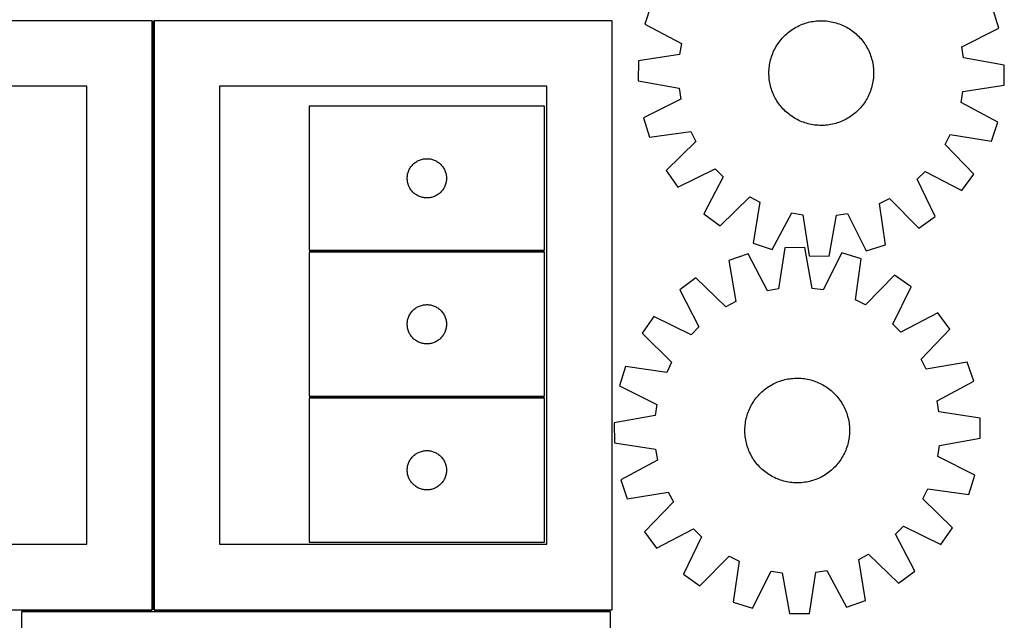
# Model space of a CAD drawing. Header units: millimetres. Extents: x 7 to 1493, y 7 to 2993.
# Tile 6 of 16: x 739 to 1491, y 635 to 1094. Entities that reach past the tile are written whole.
import ezdxf

# ---------------------------------------------------------------- set-up
doc = ezdxf.new("R2010")
doc.units = ezdxf.units.MM
doc.layers.add('COMMON', color=5, linetype='CONTINUOUS', true_color=0x0000ff)
doc.layers.add('CUT', color=7, linetype='CONTINUOUS', true_color=0x000000)

msp = doc.modelspace()

# ---------------------------------------------------------------- linework, layer by layer
at = {"layer": 'COMMON'}
for p, q in [((840.54634, 1093.301621), (840.54634, 643.301621)), ((959.725614, 917.1442), (1139.725614, 917.1442)), ((959.725614, 805.644199), (1139.725614, 805.644199)), ((839.79634, 642.551621), (740.046495, 642.551621)), ((1190.046495, 642.551621), (841.296341, 642.551621))]:
    msp.add_line(p, q, dxfattribs=at)
at = {"layer": 'CUT'}
for p, q in [((1221.146182, 1105.336389), (1216.218404, 1090.760809)), ((1486.847394, 1087.550655), (1482.266739, 1102.239023)), ((839.79634, 1093.301621), (489.79634, 1093.301621)), ((839.79634, 643.301621), (839.79634, 1093.301621)), ((1191.296341, 1093.301621), (841.296341, 1093.301621)), ((841.296341, 1093.301621), (841.296341, 643.301621)), ((1191.296341, 643.301621), (1191.296341, 1093.301621)), ((1337.708727, 1090.966969), (1338.899186, 1091.369232)), ((1338.899186, 1091.369232), (1340.101692, 1091.733902)), ((1340.101692, 1091.733902), (1341.31506, 1092.060622)), ((1341.31506, 1092.060622), (1342.538092, 1092.349067)), ((1342.538092, 1092.349067), (1343.76958, 1092.598954)), ((1343.76958, 1092.598954), (1345.00831, 1092.810035)), ((1345.00831, 1092.810035), (1346.253058, 1092.982103)), ((1346.253058, 1092.982103), (1347.502598, 1093.114987)), ((1347.502598, 1093.114987), (1348.755695, 1093.208557)), ((1348.755695, 1093.208557), (1350.011112, 1093.26272)), ((1350.011112, 1093.26272), (1351.267612, 1093.277422)), ((1351.267612, 1093.277422), (1352.523953, 1093.25265)), ((1352.523953, 1093.25265), (1353.778896, 1093.188428)), ((1353.778896, 1093.188428), (1355.031202, 1093.084818)), ((1355.031202, 1093.084818), (1356.279637, 1092.941923)), ((1356.279637, 1092.941923), (1357.522966, 1092.759885)), ((1357.522966, 1092.759885), (1358.759965, 1092.538883)), ((1358.759965, 1092.538883), (1359.989411, 1092.279134)), ((1359.989411, 1092.279134), (1361.210091, 1091.980896)), ((1361.210091, 1091.980896), (1362.420802, 1091.644463)), ((1362.420802, 1091.644463), (1363.620347, 1091.270166)), ((1363.620347, 1091.270166), (1364.807543, 1090.858376)), ((1216.218404, 1090.760809), (1244.265787, 1075.850441)), ((1324.775294, 1083.387948), (1325.734072, 1084.200199)), ((1325.734072, 1084.200199), (1326.71789, 1084.981934)), ((1326.71789, 1084.981934), (1327.725777, 1085.73238)), ((1327.725777, 1085.73238), (1328.756739, 1086.450798)), ((1328.756739, 1086.450798), (1329.809759, 1087.136478)), ((1329.809759, 1087.136478), (1330.883797, 1087.788743)), ((1330.883797, 1087.788743), (1331.977792, 1088.40695)), ((1331.977792, 1088.40695), (1333.090667, 1088.990489)), ((1333.090667, 1088.990489), (1334.221321, 1089.538784)), ((1334.221321, 1089.538784), (1335.36864, 1090.051293)), ((1335.36864, 1090.051293), (1336.531491, 1090.527512)), ((1336.531491, 1090.527512), (1337.708727, 1090.966969)), ((1364.807543, 1090.858376), (1365.981219, 1090.409497)), ((1365.981219, 1090.409497), (1367.140216, 1089.923975)), ((1367.140216, 1089.923975), (1368.283391, 1089.402287)), ((1368.283391, 1089.402287), (1369.409615, 1088.844948)), ((1369.409615, 1088.844948), (1370.517777, 1088.252509)), ((1370.517777, 1088.252509), (1371.606783, 1087.625554)), ((1371.606783, 1087.625554), (1372.675558, 1086.964701)), ((1372.675558, 1086.964701), (1373.723049, 1086.270604)), ((1373.723049, 1086.270604), (1374.74822, 1085.543947)), ((1374.74822, 1085.543947), (1375.750061, 1084.785447)), ((1375.750061, 1084.785447), (1376.727582, 1083.995853)), ((1376.727582, 1083.995853), (1377.679819, 1083.175943)), ((1458.454224, 1073.309775), (1486.847394, 1087.550655)), ((1318.11446, 1075.893472), (1318.841117, 1076.918643)), ((1318.841117, 1076.918643), (1319.599617, 1077.920484)), ((1319.599617, 1077.920484), (1320.389212, 1078.898005)), ((1320.389212, 1078.898005), (1321.209121, 1079.850242)), ((1321.209121, 1079.850242), (1322.058536, 1080.776255)), ((1322.058536, 1080.776255), (1322.936619, 1081.675131)), ((1322.936619, 1081.675131), (1323.842503, 1082.545981)), ((1323.842503, 1082.545981), (1324.775294, 1083.387948)), ((1377.679819, 1083.175943), (1378.605832, 1082.326528)), ((1378.605832, 1082.326528), (1379.504708, 1081.448445)), ((1379.504708, 1081.448445), (1380.375558, 1080.542561)), ((1380.375558, 1080.542561), (1381.217525, 1079.60977)), ((1381.217525, 1079.60977), (1382.029776, 1078.650992)), ((1382.029776, 1078.650992), (1382.811511, 1077.667174)), ((1382.811511, 1077.667174), (1383.561957, 1076.659287)), ((1383.561957, 1076.659287), (1384.280375, 1075.628325)), ((1244.265787, 1075.850441), (1242.82411, 1067.398167)), ((1313.975567, 1068.151642), (1314.461089, 1069.31064)), ((1314.461089, 1069.31064), (1314.982778, 1070.453814)), ((1314.982778, 1070.453814), (1315.540116, 1071.580038)), ((1315.540116, 1071.580038), (1316.132556, 1072.6882)), ((1316.132556, 1072.6882), (1316.759511, 1073.777206)), ((1316.759511, 1073.777206), (1317.420363, 1074.845982)), ((1317.420363, 1074.845982), (1318.11446, 1075.893472)), ((1384.280375, 1075.628325), (1384.966055, 1074.575305)), ((1384.966055, 1074.575305), (1385.61832, 1073.501268)), ((1385.61832, 1073.501268), (1386.236527, 1072.407272)), ((1386.236527, 1072.407272), (1386.820066, 1071.294398)), ((1386.820066, 1071.294398), (1387.368361, 1070.163743)), ((1387.368361, 1070.163743), (1387.88087, 1069.016424)), ((1387.88087, 1069.016424), (1388.357088, 1067.853573)), ((1459.695004, 1064.825682), (1458.454224, 1073.309775)), ((1211.419927, 1062.628257), (1211.237433, 1047.243289)), ((1242.82411, 1067.398167), (1211.419927, 1062.628257)), ((1311.625179, 1059.69339), (1311.846181, 1060.930388)), ((1311.846181, 1060.930388), (1312.10593, 1062.159834)), ((1312.10593, 1062.159834), (1312.404168, 1063.380514)), ((1312.404168, 1063.380514), (1312.740601, 1064.591225)), ((1312.740601, 1064.591225), (1313.114898, 1065.79077)), ((1313.114898, 1065.79077), (1313.526689, 1066.977966)), ((1313.526689, 1066.977966), (1313.975567, 1068.151642)), ((1388.357088, 1067.853573), (1388.796546, 1066.676337)), ((1388.796546, 1066.676337), (1389.198808, 1065.485878)), ((1389.198808, 1065.485878), (1389.563479, 1064.283372)), ((1389.563479, 1064.283372), (1389.890199, 1063.070004)), ((1389.890199, 1063.070004), (1390.178644, 1061.846973)), ((1390.178644, 1061.846973), (1390.428531, 1060.615484)), ((1490.977208, 1059.312198), (1459.695004, 1064.825682)), ((1311.107642, 1053.438035), (1311.132414, 1054.694376)), ((1311.122344, 1052.181535), (1311.107642, 1053.438035)), ((1311.132414, 1054.694376), (1311.196637, 1055.949319)), ((1311.196637, 1055.949319), (1311.300246, 1057.201626)), ((1311.300246, 1057.201626), (1311.443141, 1058.45006)), ((1311.443141, 1058.45006), (1311.625179, 1059.69339)), ((1390.428531, 1060.615484), (1390.639612, 1059.376754)), ((1390.639612, 1059.376754), (1390.81168, 1058.132006)), ((1390.81168, 1058.132006), (1390.944564, 1056.882466)), ((1390.944564, 1056.882466), (1391.038134, 1055.62937)), ((1391.038134, 1055.62937), (1391.092297, 1054.373952)), ((1391.092297, 1054.373952), (1391.106999, 1053.117453)), ((1490.794714, 1043.92723), (1490.977208, 1059.312198)), ((1211.237433, 1047.243289), (1242.519637, 1041.729805)), ((1311.176507, 1050.926118), (1311.122344, 1052.181535)), ((1311.270077, 1049.673021), (1311.176507, 1050.926118)), ((1311.402961, 1048.423482), (1311.270077, 1049.673021)), ((1311.575029, 1047.178733), (1311.402961, 1048.423482)), ((1311.78611, 1045.940003), (1311.575029, 1047.178733)), ((1312.035997, 1044.708515), (1311.78611, 1045.940003)), ((1390.589462, 1046.862098), (1390.36846, 1045.625099)), ((1390.7715, 1048.105428), (1390.589462, 1046.862098)), ((1390.914395, 1049.353862), (1390.7715, 1048.105428)), ((1391.018004, 1050.606168), (1390.914395, 1049.353862)), ((1391.082227, 1051.861111), (1391.018004, 1050.606168)), ((1391.106999, 1053.117453), (1391.082227, 1051.861111)), ((789.79634, 1043.301621), (539.79634, 1043.301621)), ((789.79634, 693.301621), (789.79634, 1043.301621)), ((1141.296341, 1043.301621), (891.296341, 1043.301621)), ((891.296341, 1043.301621), (891.296341, 693.301621)), ((1141.296341, 693.301621), (1141.296341, 1043.301621)), ((1242.519637, 1041.729805), (1243.760417, 1033.245712)), ((1312.324442, 1043.485483), (1312.035997, 1044.708515)), ((1312.651162, 1042.272115), (1312.324442, 1043.485483)), ((1313.015833, 1041.069609), (1312.651162, 1042.272115)), ((1313.418095, 1039.87915), (1313.015833, 1041.069609)), ((1313.857553, 1038.701915), (1313.418095, 1039.87915)), ((1314.333771, 1037.539063), (1313.857553, 1038.701915)), ((1388.239074, 1038.403845), (1387.753552, 1037.244848)), ((1388.687952, 1039.577521), (1388.239074, 1038.403845)), ((1389.099743, 1040.764717), (1388.687952, 1039.577521)), ((1389.47404, 1041.964263), (1389.099743, 1040.764717)), ((1389.810473, 1043.174973), (1389.47404, 1041.964263)), ((1390.108711, 1044.395653), (1389.810473, 1043.174973)), ((1390.36846, 1045.625099), (1390.108711, 1044.395653)), ((1457.948854, 1030.705046), (1459.390531, 1039.157321)), ((1459.390531, 1039.157321), (1490.794714, 1043.92723)), ((1243.760417, 1033.245712), (1215.367247, 1019.004832)), ((1314.84628, 1036.391744), (1314.333771, 1037.539063)), ((1315.394575, 1035.26109), (1314.84628, 1036.391744)), ((1315.978114, 1034.148215), (1315.394575, 1035.26109)), ((1316.596321, 1033.05422), (1315.978114, 1034.148215)), ((1317.248586, 1031.980182), (1316.596321, 1033.05422)), ((1317.934266, 1030.927163), (1317.248586, 1031.980182)), ((1318.652684, 1029.8962), (1317.934266, 1030.927163)), ((1384.794278, 1031.709506), (1384.100181, 1030.662015)), ((1385.45513, 1032.778281), (1384.794278, 1031.709506)), ((1386.082085, 1033.867287), (1385.45513, 1032.778281)), ((1386.674525, 1034.975449), (1386.082085, 1033.867287)), ((1387.231863, 1036.101673), (1386.674525, 1034.975449)), ((1387.753552, 1037.244848), (1387.231863, 1036.101673)), ((1139.725614, 1027.894201), (959.725614, 1027.894201)), ((959.725614, 1027.894201), (959.725614, 917.894201)), ((1139.725614, 917.894201), (1139.725614, 1027.894201)), ((1319.40313, 1028.888313), (1318.652684, 1029.8962)), ((1320.184865, 1027.904495), (1319.40313, 1028.888313)), ((1320.997116, 1026.945717), (1320.184865, 1027.904495)), ((1321.839083, 1026.012926), (1320.997116, 1026.945717)), ((1322.709934, 1025.107042), (1321.839083, 1026.012926)), ((1323.608809, 1024.228959), (1322.709934, 1025.107042)), ((1324.534822, 1023.379544), (1323.608809, 1024.228959)), ((1325.487059, 1022.559635), (1324.534822, 1023.379544)), ((1378.372138, 1024.009506), (1377.439347, 1023.167539)), ((1379.278022, 1024.880357), (1378.372138, 1024.009506)), ((1380.156105, 1025.779232), (1379.278022, 1024.880357)), ((1381.00552, 1026.705245), (1380.156105, 1025.779232)), ((1381.825429, 1027.657482), (1381.00552, 1026.705245)), ((1382.615024, 1028.635004), (1381.825429, 1027.657482)), ((1383.373524, 1029.636844), (1382.615024, 1028.635004)), ((1384.100181, 1030.662015), (1383.373524, 1029.636844)), ((1485.996237, 1015.794679), (1457.948854, 1030.705046)), ((1215.367247, 1019.004832), (1219.947902, 1004.316464)), ((1326.46458, 1021.77004), (1325.487059, 1022.559635)), ((1327.466421, 1021.01154), (1326.46458, 1021.77004)), ((1328.491592, 1020.284883), (1327.466421, 1021.01154)), ((1329.539083, 1019.590786), (1328.491592, 1020.284883)), ((1330.607858, 1018.929934), (1329.539083, 1019.590786)), ((1331.696864, 1018.302979), (1330.607858, 1018.929934)), ((1332.805026, 1017.710539), (1331.696864, 1018.302979)), ((1333.93125, 1017.153201), (1332.805026, 1017.710539)), ((1335.074425, 1016.631513), (1333.93125, 1017.153201)), ((1336.233422, 1016.14599), (1335.074425, 1016.631513)), ((1337.407098, 1015.697112), (1336.233422, 1016.14599)), ((1365.68315, 1016.027976), (1364.505914, 1015.588518)), ((1366.846001, 1016.504194), (1365.68315, 1016.027976)), ((1367.99332, 1017.016704), (1366.846001, 1016.504194)), ((1369.123974, 1017.564998), (1367.99332, 1017.016704)), ((1370.236849, 1018.148537), (1369.123974, 1017.564998)), ((1371.330844, 1018.766744), (1370.236849, 1018.148537)), ((1372.404882, 1019.41901), (1371.330844, 1018.766744)), ((1373.457902, 1020.104689), (1372.404882, 1019.41901)), ((1374.488864, 1020.823107), (1373.457902, 1020.104689)), ((1375.496751, 1021.573553), (1374.488864, 1020.823107)), ((1376.480569, 1022.355288), (1375.496751, 1021.573553)), ((1377.439347, 1023.167539), (1376.480569, 1022.355288)), ((1481.068459, 1001.219098), (1485.996237, 1015.794679)), ((1219.947902, 1004.316464), (1251.402805, 1008.739562)), ((1251.402805, 1008.739562), (1255.204587, 1001.054132)), ((1338.594294, 1015.285321), (1337.407098, 1015.697112)), ((1339.793839, 1014.911024), (1338.594294, 1015.285321)), ((1341.00455, 1014.574591), (1339.793839, 1014.911024)), ((1342.22523, 1014.276353), (1341.00455, 1014.574591)), ((1343.454676, 1014.016605), (1342.22523, 1014.276353)), ((1344.691675, 1013.795602), (1343.454676, 1014.016605)), ((1345.935004, 1013.613564), (1344.691675, 1013.795602)), ((1347.183439, 1013.47067), (1345.935004, 1013.613564)), ((1348.435745, 1013.36706), (1347.183439, 1013.47067)), ((1349.690688, 1013.302837), (1348.435745, 1013.36706)), ((1350.94703, 1013.278065), (1349.690688, 1013.302837)), ((1352.203529, 1013.292767), (1350.94703, 1013.278065)), ((1353.458946, 1013.34693), (1352.203529, 1013.292767)), ((1354.712043, 1013.4405), (1353.458946, 1013.34693)), ((1355.961583, 1013.573384), (1354.712043, 1013.4405)), ((1357.206331, 1013.745452), (1355.961583, 1013.573384)), ((1358.445061, 1013.956534), (1357.206331, 1013.745452)), ((1359.676549, 1014.20642), (1358.445061, 1013.956534)), ((1360.899581, 1014.494866), (1359.676549, 1014.20642)), ((1362.112949, 1014.821585), (1360.899581, 1014.494866)), ((1363.315455, 1015.186256), (1362.112949, 1014.821585)), ((1364.505914, 1015.588518), (1363.315455, 1015.186256)), ((1255.204587, 1001.054132), (1232.601751, 978.736278)), ((1445.74431, 998.793983), (1449.727323, 1006.387071)), ((1449.727323, 1006.387071), (1481.068459, 1001.219098)), ((1467.8114, 975.946263), (1445.74431, 998.793983)), ((1041.351958, 985.339356), (1042.003722, 985.75392)), ((1042.003722, 985.75392), (1042.675962, 986.134383)), ((1042.675962, 986.134383), (1043.366898, 986.479735)), ((1043.366898, 986.479735), (1044.074695, 986.78906)), ((1044.074695, 986.78906), (1044.797478, 987.061539)), ((1044.797478, 987.061539), (1045.533329, 987.296449)), ((1045.533329, 987.296449), (1046.280298, 987.493167)), ((1046.280298, 987.493167), (1047.036402, 987.65117)), ((1047.036402, 987.65117), (1047.799638, 987.770041)), ((1047.799638, 987.770041), (1048.567982, 987.849464)), ((1048.567982, 987.849464), (1049.339395, 987.889228)), ((1049.339395, 987.889228), (1050.111832, 987.889228)), ((1050.111832, 987.889228), (1050.883246, 987.849464)), ((1050.883246, 987.849464), (1051.651589, 987.770041)), ((1051.651589, 987.770041), (1052.414825, 987.65117)), ((1052.414825, 987.65117), (1053.17093, 987.493167)), ((1053.17093, 987.493167), (1053.917898, 987.296449)), ((1053.917898, 987.296449), (1054.653749, 987.061539)), ((1054.653749, 987.061539), (1055.376532, 986.78906)), ((1055.376532, 986.78906), (1056.08433, 986.479735)), ((1056.08433, 986.479735), (1056.775265, 986.134383)), ((1056.775265, 986.134383), (1057.447506, 985.75392)), ((1057.447506, 985.75392), (1058.099269, 985.339356)), ((1035.436083, 977.455923), (1035.689861, 978.185482)), ((1035.689861, 978.185482), (1035.98086, 978.901009)), ((1035.98086, 978.901009), (1036.308307, 979.600608)), ((1036.308307, 979.600608), (1036.671335, 980.282422)), ((1036.671335, 980.282422), (1037.06898, 980.944644)), ((1037.06898, 980.944644), (1037.500189, 981.585517)), ((1037.500189, 981.585517), (1037.963817, 982.203343)), ((1037.963817, 982.203343), (1038.458635, 982.796483)), ((1038.458635, 982.796483), (1038.983331, 983.363363)), ((1038.983331, 983.363363), (1039.536514, 983.902481)), ((1039.536514, 983.902481), (1040.116716, 984.412408)), ((1040.116716, 984.412408), (1040.722399, 984.89179)), ((1040.722399, 984.89179), (1041.351958, 985.339356)), ((1058.099269, 985.339356), (1058.728828, 984.89179)), ((1058.728828, 984.89179), (1059.334511, 984.412408)), ((1059.334511, 984.412408), (1059.914714, 983.902481)), ((1059.914714, 983.902481), (1060.467896, 983.363363)), ((1060.467896, 983.363363), (1060.992593, 982.796483)), ((1060.992593, 982.796483), (1061.487411, 982.203343)), ((1061.487411, 982.203343), (1061.951039, 981.585517)), ((1061.951039, 981.585517), (1062.382247, 980.944644)), ((1062.382247, 980.944644), (1062.779892, 980.282422)), ((1062.779892, 980.282422), (1063.14292, 979.600608)), ((1063.14292, 979.600608), (1063.470367, 978.901009)), ((1063.470367, 978.901009), (1063.761366, 978.185482)), ((1063.761366, 978.185482), (1064.015144, 977.455923)), ((1232.601751, 978.736278), (1241.497168, 966.18231)), ((1241.497168, 966.18231), (1270.045747, 980.109026)), ((1270.045747, 980.109026), (1276.036384, 973.974563)), ((1424.276038, 972.21617), (1430.410501, 978.206807)), ((1430.410501, 978.206807), (1458.620702, 963.606829)), ((1034.725614, 972.894201), (1034.745502, 973.666382)), ((1034.745502, 972.12202), (1034.725614, 972.894201)), ((1034.745502, 973.666382), (1034.805116, 974.436516)), ((1034.805116, 971.351886), (1034.745502, 972.12202)), ((1034.805116, 974.436516), (1034.904295, 975.20256)), ((1034.904295, 970.585842), (1034.805116, 971.351886)), ((1034.904295, 975.20256), (1035.042778, 975.962482)), ((1035.042778, 969.82592), (1034.904295, 970.585842)), ((1035.042778, 975.962482), (1035.220198, 976.714268)), ((1035.220198, 976.714268), (1035.436083, 977.455923)), ((1064.015144, 977.455923), (1064.23103, 976.714268)), ((1064.23103, 976.714268), (1064.408449, 975.962482)), ((1064.408449, 975.962482), (1064.546932, 975.20256)), ((1064.546932, 970.585842), (1064.408449, 969.82592)), ((1064.546932, 975.20256), (1064.646112, 974.436516)), ((1064.646112, 971.351886), (1064.546932, 970.585842)), ((1064.646112, 974.436516), (1064.705725, 973.666382)), ((1064.705725, 972.12202), (1064.646112, 971.351886)), ((1064.705725, 973.666382), (1064.725614, 972.894201)), ((1064.725614, 972.894201), (1064.705725, 972.12202)), ((1276.036384, 973.974563), (1261.436406, 945.764362)), ((1438.202754, 943.667591), (1424.276038, 972.21617)), ((1458.620702, 963.606829), (1467.8114, 975.946263)), ((1035.220198, 969.074134), (1035.042778, 969.82592)), ((1035.436083, 968.332478), (1035.220198, 969.074134)), ((1035.689861, 967.60292), (1035.436083, 968.332478)), ((1035.98086, 966.887392), (1035.689861, 967.60292)), ((1036.308307, 966.187794), (1035.98086, 966.887392)), ((1036.671335, 965.50598), (1036.308307, 966.187794)), ((1037.06898, 964.843758), (1036.671335, 965.50598)), ((1037.500189, 964.202884), (1037.06898, 964.843758)), ((1037.963817, 963.585059), (1037.500189, 964.202884)), ((1038.458635, 962.991919), (1037.963817, 963.585059)), ((1061.487411, 963.585059), (1060.992593, 962.991919)), ((1061.951039, 964.202884), (1061.487411, 963.585059)), ((1062.382247, 964.843758), (1061.951039, 964.202884)), ((1062.779892, 965.50598), (1062.382247, 964.843758)), ((1063.14292, 966.187794), (1062.779892, 965.50598)), ((1063.470367, 966.887392), (1063.14292, 966.187794)), ((1063.761366, 967.60292), (1063.470367, 966.887392)), ((1064.015144, 968.332478), (1063.761366, 967.60292)), ((1064.23103, 969.074134), (1064.015144, 968.332478)), ((1064.408449, 969.82592), (1064.23103, 969.074134)), ((1038.983331, 962.425039), (1038.458635, 962.991919)), ((1039.536514, 961.88592), (1038.983331, 962.425039)), ((1040.116716, 961.375994), (1039.536514, 961.88592)), ((1040.722399, 960.896612), (1040.116716, 961.375994)), ((1041.351958, 960.449046), (1040.722399, 960.896612)), ((1042.003722, 960.034481), (1041.351958, 960.449046)), ((1042.675962, 959.654019), (1042.003722, 960.034481)), ((1043.366898, 959.308667), (1042.675962, 959.654019)), ((1044.074695, 958.999341), (1043.366898, 959.308667)), ((1044.797478, 958.726862), (1044.074695, 958.999341)), ((1045.533329, 958.491953), (1044.797478, 958.726862)), ((1046.280298, 958.295235), (1045.533329, 958.491953)), ((1047.036402, 958.137232), (1046.280298, 958.295235)), ((1047.799638, 958.018361), (1047.036402, 958.137232)), ((1048.567982, 957.938938), (1047.799638, 958.018361)), ((1049.339395, 957.899174), (1048.567982, 957.938938)), ((1050.111832, 957.899174), (1049.339395, 957.899174)), ((1050.883246, 957.938938), (1050.111832, 957.899174)), ((1051.651589, 958.018361), (1050.883246, 957.938938)), ((1052.414825, 958.137232), (1051.651589, 958.018361)), ((1053.17093, 958.295235), (1052.414825, 958.137232)), ((1053.917898, 958.491953), (1053.17093, 958.295235)), ((1054.653749, 958.726862), (1053.917898, 958.491953)), ((1055.376532, 958.999341), (1054.653749, 958.726862)), ((1056.08433, 959.308667), (1055.376532, 958.999341)), ((1056.775265, 959.654019), (1056.08433, 959.308667)), ((1057.447506, 960.034481), (1056.775265, 959.654019)), ((1058.099269, 960.449046), (1057.447506, 960.034481)), ((1058.728828, 960.896612), (1058.099269, 960.449046)), ((1059.334511, 961.375994), (1058.728828, 960.896612)), ((1059.914714, 961.88592), (1059.334511, 961.375994)), ((1060.467896, 962.425039), (1059.914714, 961.88592)), ((1060.992593, 962.991919), (1060.467896, 962.425039)), ((1273.77584, 936.573665), (1296.62356, 958.640754)), ((1296.62356, 958.640754), (1304.216648, 954.657742)), ((1395.645503, 953.573229), (1403.330932, 957.37501)), ((1403.330932, 957.37501), (1425.648786, 934.772174)), ((1304.216648, 954.657742), (1299.048675, 923.316605)), ((1400.0686, 922.118325), (1395.645503, 953.573229)), ((1261.436406, 945.764362), (1273.77584, 936.573665)), ((1313.624256, 918.388827), (1328.534623, 946.43621)), ((1328.534623, 946.43621), (1336.986897, 944.994533)), ((1336.986897, 944.994533), (1341.756807, 913.59035)), ((1357.141775, 913.407856), (1362.655259, 944.69006)), ((1362.655259, 944.69006), (1371.139352, 945.93084)), ((1371.139352, 945.93084), (1385.380232, 917.53767)), ((1425.648786, 934.772174), (1438.202754, 943.667591)), ((1299.048675, 923.316605), (1313.624256, 918.388827)), ((1323.251058, 919.90542), (1318.512043, 888.49656)), ((1338.635839, 920.103048), (1323.251058, 919.90542)), ((1344.180093, 888.826283), (1338.635839, 920.103048)), ((1385.380232, 917.53767), (1400.0686, 922.118325)), ((959.725614, 917.894201), (1139.725614, 917.894201)), ((1139.725614, 916.3942), (959.725614, 916.3942)), ((959.725614, 916.3942), (959.725614, 806.3942)), ((1139.725614, 806.3942), (1139.725614, 916.3942)), ((1295.123241, 915.079271), (1280.552515, 910.137157)), ((1310.061191, 887.046569), (1295.123241, 915.079271)), ((1341.756807, 913.59035), (1357.141775, 913.407856)), ((1366.878345, 916.001014), (1352.665403, 887.593849)), ((1381.571212, 911.43481), (1366.878345, 916.001014)), ((1377.179059, 879.975571), (1381.571212, 911.43481)), ((1280.552515, 910.137157), (1285.751315, 878.80112)), ((1255.292732, 896.855244), (1242.962346, 887.652412)), ((1278.162149, 874.81064), (1255.292732, 896.855244)), ((1407.163833, 898.80613), (1384.868225, 876.181352)), ((1419.726545, 889.923067), (1407.163833, 898.80613)), ((1318.512043, 888.49656), (1310.061191, 887.046569)), ((1352.665403, 887.593849), (1344.180093, 888.826283)), ((1405.82792, 861.360802), (1419.726545, 889.923067)), ((1242.962346, 887.652412), (1257.590067, 859.456587)), ((1039.536514, 872.40248), (1040.116716, 872.912407)), ((1040.116716, 872.912407), (1040.722399, 873.391789)), ((1040.722399, 873.391789), (1041.351958, 873.839355)), ((1041.351958, 873.839355), (1042.003722, 874.253919)), ((1042.003722, 874.253919), (1042.675962, 874.634382)), ((1042.675962, 874.634382), (1043.366898, 874.979734)), ((1043.366898, 874.979734), (1044.074695, 875.289059)), ((1044.074695, 875.289059), (1044.797478, 875.561538)), ((1044.797478, 875.561538), (1045.533329, 875.796448)), ((1045.533329, 875.796448), (1046.280298, 875.993166)), ((1046.280298, 875.993166), (1047.036402, 876.151169)), ((1047.036402, 876.151169), (1047.799638, 876.27004)), ((1047.799638, 876.27004), (1048.567982, 876.349463)), ((1048.567982, 876.349463), (1049.339395, 876.389227)), ((1049.339395, 876.389227), (1050.111832, 876.389227)), ((1050.111832, 876.389227), (1050.883246, 876.349463)), ((1050.883246, 876.349463), (1051.651589, 876.27004)), ((1051.651589, 876.27004), (1052.414825, 876.151169)), ((1052.414825, 876.151169), (1053.17093, 875.993166)), ((1053.17093, 875.993166), (1053.917898, 875.796448)), ((1053.917898, 875.796448), (1054.653749, 875.561538)), ((1054.653749, 875.561538), (1055.376532, 875.289059)), ((1055.376532, 875.289059), (1056.08433, 874.979734)), ((1056.08433, 874.979734), (1056.775265, 874.634382)), ((1056.775265, 874.634382), (1057.447506, 874.253919)), ((1057.447506, 874.253919), (1058.099269, 873.839355)), ((1058.099269, 873.839355), (1058.728828, 873.391789)), ((1058.728828, 873.391789), (1059.334511, 872.912407)), ((1059.334511, 872.912407), (1059.914714, 872.40248)), ((1285.751315, 878.80112), (1278.162149, 874.81064)), ((1384.868225, 876.181352), (1377.179059, 879.975571)), ((1035.220198, 865.214267), (1035.436083, 865.955922)), ((1035.436083, 865.955922), (1035.689861, 866.685481)), ((1035.689861, 866.685481), (1035.98086, 867.401008)), ((1035.98086, 867.401008), (1036.308307, 868.100607)), ((1036.308307, 868.100607), (1036.671335, 868.782421)), ((1036.671335, 868.782421), (1037.06898, 869.444643)), ((1037.06898, 869.444643), (1037.500189, 870.085516)), ((1037.500189, 870.085516), (1037.963817, 870.703342)), ((1037.963817, 870.703342), (1038.458635, 871.296482)), ((1038.458635, 871.296482), (1038.983331, 871.863362)), ((1038.983331, 871.863362), (1039.536514, 872.40248)), ((1059.914714, 872.40248), (1060.467896, 871.863362)), ((1060.467896, 871.863362), (1060.992593, 871.296482)), ((1060.992593, 871.296482), (1061.487411, 870.703342)), ((1061.487411, 870.703342), (1061.951039, 870.085516)), ((1061.951039, 870.085516), (1062.382247, 869.444643)), ((1062.382247, 869.444643), (1062.779892, 868.782421)), ((1062.779892, 868.782421), (1063.14292, 868.100607)), ((1063.14292, 868.100607), (1063.470367, 867.401008)), ((1063.470367, 867.401008), (1063.761366, 866.685481)), ((1063.761366, 866.685481), (1064.015144, 865.955922)), ((1064.015144, 865.955922), (1064.23103, 865.214267)), ((1223.043202, 867.214859), (1214.160139, 854.652147)), ((1251.605467, 853.316234), (1223.043202, 867.214859)), ((1440.164098, 870.003924), (1411.968273, 855.376203)), ((1449.366929, 857.673537), (1440.164098, 870.003924)), ((1034.725614, 861.3942), (1034.745502, 862.166381)), ((1034.745502, 860.622019), (1034.725614, 861.3942)), ((1034.745502, 862.166381), (1034.805116, 862.936515)), ((1034.805116, 859.851885), (1034.745502, 860.622019)), ((1034.805116, 862.936515), (1034.904295, 863.702559)), ((1034.904295, 859.085841), (1034.805116, 859.851885)), ((1034.904295, 863.702559), (1035.042778, 864.462481)), ((1035.042778, 858.325919), (1034.904295, 859.085841)), ((1035.042778, 864.462481), (1035.220198, 865.214267)), ((1035.220198, 857.574133), (1035.042778, 858.325919)), ((1064.23103, 865.214267), (1064.408449, 864.462481)), ((1064.408449, 858.325919), (1064.23103, 857.574133)), ((1064.408449, 864.462481), (1064.546932, 863.702559)), ((1064.546932, 859.085841), (1064.408449, 858.325919)), ((1064.546932, 863.702559), (1064.646112, 862.936515)), ((1064.646112, 859.851885), (1064.546932, 859.085841)), ((1064.646112, 862.936515), (1064.705725, 862.166381)), ((1064.705725, 860.622019), (1064.646112, 859.851885)), ((1064.705725, 862.166381), (1064.725614, 861.3942)), ((1064.725614, 861.3942), (1064.705725, 860.622019)), ((1257.590067, 859.456587), (1251.605467, 853.316234)), ((1411.968273, 855.376203), (1405.82792, 861.360802)), ((1035.436083, 856.832477), (1035.220198, 857.574133)), ((1035.689861, 856.102919), (1035.436083, 856.832477)), ((1035.98086, 855.387391), (1035.689861, 856.102919)), ((1036.308307, 854.687793), (1035.98086, 855.387391)), ((1036.671335, 854.005979), (1036.308307, 854.687793)), ((1037.06898, 853.343757), (1036.671335, 854.005979)), ((1037.500189, 852.702883), (1037.06898, 853.343757)), ((1037.963817, 852.085058), (1037.500189, 852.702883)), ((1038.458635, 851.491918), (1037.963817, 852.085058)), ((1038.983331, 850.925038), (1038.458635, 851.491918)), ((1039.536514, 850.385919), (1038.983331, 850.925038)), ((1040.116716, 849.875993), (1039.536514, 850.385919)), ((1059.914714, 850.385919), (1059.334511, 849.875993)), ((1060.467896, 850.925038), (1059.914714, 850.385919)), ((1060.992593, 851.491918), (1060.467896, 850.925038)), ((1061.487411, 852.085058), (1060.992593, 851.491918)), ((1061.951039, 852.702883), (1061.487411, 852.085058)), ((1062.382247, 853.343757), (1061.951039, 852.702883)), ((1062.779892, 854.005979), (1062.382247, 853.343757)), ((1063.14292, 854.687793), (1062.779892, 854.005979)), ((1063.470367, 855.387391), (1063.14292, 854.687793)), ((1063.761366, 856.102919), (1063.470367, 855.387391)), ((1064.015144, 856.832477), (1063.761366, 856.102919)), ((1064.23103, 857.574133), (1064.015144, 856.832477)), ((1214.160139, 854.652147), (1236.784918, 832.356539)), ((1427.322326, 834.804121), (1449.366929, 857.673537)), ((1040.722399, 849.396611), (1040.116716, 849.875993)), ((1041.351958, 848.949045), (1040.722399, 849.396611)), ((1042.003722, 848.53448), (1041.351958, 848.949045)), ((1042.675962, 848.154018), (1042.003722, 848.53448)), ((1043.366898, 847.808666), (1042.675962, 848.154018)), ((1044.074695, 847.49934), (1043.366898, 847.808666)), ((1044.797478, 847.226861), (1044.074695, 847.49934)), ((1045.533329, 846.991952), (1044.797478, 847.226861)), ((1046.280298, 846.795234), (1045.533329, 846.991952)), ((1047.036402, 846.637231), (1046.280298, 846.795234)), ((1047.799638, 846.51836), (1047.036402, 846.637231)), ((1048.567982, 846.438937), (1047.799638, 846.51836)), ((1049.339395, 846.399173), (1048.567982, 846.438937)), ((1050.111832, 846.399173), (1049.339395, 846.399173)), ((1050.883246, 846.438937), (1050.111832, 846.399173)), ((1051.651589, 846.51836), (1050.883246, 846.438937)), ((1052.414825, 846.637231), (1051.651589, 846.51836)), ((1053.17093, 846.795234), (1052.414825, 846.637231)), ((1053.917898, 846.991952), (1053.17093, 846.795234)), ((1054.653749, 847.226861), (1053.917898, 846.991952)), ((1055.376532, 847.49934), (1054.653749, 847.226861)), ((1056.08433, 847.808666), (1055.376532, 847.49934)), ((1056.775265, 848.154018), (1056.08433, 847.808666)), ((1057.447506, 848.53448), (1056.775265, 848.154018)), ((1058.099269, 848.949045), (1057.447506, 848.53448)), ((1058.728828, 849.396611), (1058.099269, 848.949045)), ((1059.334511, 849.875993), (1058.728828, 849.396611)), ((1201.531459, 829.059526), (1196.965256, 814.366659)), ((1232.990699, 824.667373), (1201.531459, 829.059526)), ((1236.784918, 832.356539), (1232.990699, 824.667373)), ((1431.312806, 827.214954), (1427.322326, 834.804121)), ((1462.648843, 832.413755), (1431.312806, 827.214954)), ((1467.590957, 817.843029), (1462.648843, 832.413755)), ((1329.40163, 820.087825), (1330.655326, 820.172985)), ((1330.655326, 820.172985), (1331.911079, 820.218723)), ((1331.911079, 820.218723), (1333.167649, 820.224995)), ((1333.167649, 820.224995), (1334.423795, 820.191794)), ((1334.423795, 820.191794), (1335.678279, 820.119152)), ((1335.678279, 820.119152), (1336.929862, 820.007142)), ((1196.965256, 814.366659), (1225.372421, 800.153717)), ((1308.56282, 812.094413), (1309.57572, 812.83808)), ((1309.57572, 812.83808), (1310.611479, 813.549564)), ((1310.611479, 813.549564), (1311.669075, 814.228163)), ((1311.669075, 814.228163), (1312.747465, 814.873207)), ((1312.747465, 814.873207), (1313.845584, 815.48406)), ((1313.845584, 815.48406), (1314.962349, 816.060119)), ((1314.962349, 816.060119), (1316.096657, 816.600815)), ((1316.096657, 816.600815), (1317.247389, 817.105615)), ((1317.247389, 817.105615), (1318.413409, 817.57402)), ((1318.413409, 817.57402), (1319.593567, 818.005569)), ((1319.593567, 818.005569), (1320.786698, 818.399835)), ((1320.786698, 818.399835), (1321.991624, 818.756429)), ((1321.991624, 818.756429), (1323.207157, 819.075)), ((1323.207157, 819.075), (1324.432096, 819.355232)), ((1324.432096, 819.355232), (1325.665233, 819.596851)), ((1325.665233, 819.596851), (1326.905352, 819.799616)), ((1326.905352, 819.799616), (1328.151227, 819.963328)), ((1328.151227, 819.963328), (1329.40163, 820.087825)), ((1336.929862, 820.007142), (1338.17731, 819.855874)), ((1338.17731, 819.855874), (1339.41939, 819.665498)), ((1339.41939, 819.665498), (1340.654878, 819.436201)), ((1340.654878, 819.436201), (1341.882553, 819.168209)), ((1341.882553, 819.168209), (1343.101205, 818.861787)), ((1343.101205, 818.861787), (1344.309631, 818.517238)), ((1344.309631, 818.517238), (1345.506638, 818.134901)), ((1345.506638, 818.134901), (1346.691045, 817.715154)), ((1346.691045, 817.715154), (1347.861682, 817.258411)), ((1347.861682, 817.258411), (1349.017396, 816.765123)), ((1349.017396, 816.765123), (1350.157044, 816.235776)), ((1350.157044, 816.235776), (1351.279503, 815.670894)), ((1351.279503, 815.670894), (1352.383665, 815.071032)), ((1352.383665, 815.071032), (1353.46844, 814.436785)), ((1353.46844, 814.436785), (1354.532757, 813.768776)), ((1354.532757, 813.768776), (1355.575567, 813.067666)), ((1355.575567, 813.067666), (1356.59584, 812.334147)), ((1439.558255, 802.905078), (1467.590957, 817.843029)), ((959.725614, 806.3942), (1139.725614, 806.3942)), ((1300.632123, 804.084154), (1301.397328, 805.080883)), ((1301.397328, 805.080883), (1302.193463, 806.053084)), ((1302.193463, 806.053084), (1303.019743, 806.999798)), ((1303.019743, 806.999798), (1303.875352, 807.920091)), ((1303.875352, 807.920091), (1304.759447, 808.813055)), ((1304.759447, 808.813055), (1305.671154, 809.677808)), ((1305.671154, 809.677808), (1306.609573, 810.513497)), ((1306.609573, 810.513497), (1307.573779, 811.319297)), ((1307.573779, 811.319297), (1308.56282, 812.094413)), ((1356.59584, 812.334147), (1357.592568, 811.568942)), ((1357.592568, 811.568942), (1358.56477, 810.772807)), ((1358.56477, 810.772807), (1359.511484, 809.946527)), ((1359.511484, 809.946527), (1360.431777, 809.090917)), ((1360.431777, 809.090917), (1361.324741, 808.206823)), ((1361.324741, 808.206823), (1362.189494, 807.295116)), ((1362.189494, 807.295116), (1363.025183, 806.356697)), ((1363.025183, 806.356697), (1363.830983, 805.392491)), ((1363.830983, 805.392491), (1364.606099, 804.40345)), ((1139.725614, 804.894199), (959.725614, 804.894199)), ((959.725614, 804.894199), (959.725614, 694.894199)), ((1139.725614, 694.894199), (1139.725614, 804.894199)), ((1225.372421, 800.153717), (1224.139987, 791.668407)), ((1296.201147, 796.50571), (1296.730493, 797.645359)), ((1296.730493, 797.645359), (1297.295376, 798.767818)), ((1297.295376, 798.767818), (1297.895237, 799.871979)), ((1297.895237, 799.871979), (1298.529485, 800.956754)), ((1298.529485, 800.956754), (1299.197493, 802.021072)), ((1299.197493, 802.021072), (1299.898603, 803.063881)), ((1299.898603, 803.063881), (1300.632123, 804.084154)), ((1364.606099, 804.40345), (1365.349766, 803.39055)), ((1365.349766, 803.39055), (1366.06125, 802.354791)), ((1366.06125, 802.354791), (1366.739849, 801.297194)), ((1366.739849, 801.297194), (1367.384893, 800.218804)), ((1367.384893, 800.218804), (1367.995746, 799.120685)), ((1367.995746, 799.120685), (1368.571804, 798.003921)), ((1368.571804, 798.003921), (1369.112501, 796.869613)), ((1441.008245, 794.454226), (1439.558255, 802.905078)), ((1224.139987, 791.668407), (1192.863222, 786.124153)), ((1293.798061, 789.370868), (1294.104482, 790.58952)), ((1294.104482, 790.58952), (1294.449031, 791.797945)), ((1294.449031, 791.797945), (1294.831368, 792.994952)), ((1294.831368, 792.994952), (1295.251115, 794.179359)), ((1295.251115, 794.179359), (1295.707858, 795.349997)), ((1295.707858, 795.349997), (1296.201147, 796.50571)), ((1369.112501, 796.869613), (1369.6173, 795.718881)), ((1369.6173, 795.718881), (1370.085706, 794.55286)), ((1370.085706, 794.55286), (1370.517254, 793.372702)), ((1370.517254, 793.372702), (1370.91152, 792.179572)), ((1370.91152, 792.179572), (1371.268115, 790.974645)), ((1371.268115, 790.974645), (1371.586685, 789.759113)), ((1472.417105, 789.715212), (1441.008245, 794.454226)), ((1192.863222, 786.124153), (1193.06085, 770.739372)), ((1292.774476, 781.912109), (1292.847118, 783.166593)), ((1292.847118, 783.166593), (1292.959127, 784.418177)), ((1292.959127, 784.418177), (1293.110395, 785.665624)), ((1293.110395, 785.665624), (1293.300772, 786.907704)), ((1293.300772, 786.907704), (1293.530069, 788.143192)), ((1293.530069, 788.143192), (1293.798061, 789.370868)), ((1371.586685, 789.759113), (1371.866918, 788.534173)), ((1371.866918, 788.534173), (1372.108536, 787.301036)), ((1372.108536, 787.301036), (1372.311301, 786.060918)), ((1372.311301, 786.060918), (1372.475014, 784.815043)), ((1372.475014, 784.815043), (1372.599511, 783.56464)), ((1372.599511, 783.56464), (1372.684671, 782.310944)), ((1472.614733, 774.330431), (1472.417105, 789.715212)), ((1292.741275, 780.655963), (1292.774476, 781.912109)), ((1292.747546, 779.399393), (1292.741275, 780.655963)), ((1292.793285, 778.14364), (1292.747546, 779.399393)), ((1292.878444, 776.889944), (1292.793285, 778.14364)), ((1293.002942, 775.639541), (1292.878444, 776.889944)), ((1293.166654, 774.393666), (1293.002942, 775.639541)), ((1372.518828, 776.036407), (1372.36756, 774.78896)), ((1372.630838, 777.28799), (1372.518828, 776.036407)), ((1372.703479, 778.542474), (1372.630838, 777.28799)), ((1372.684671, 782.310944), (1372.730409, 781.055191)), ((1372.736681, 779.798621), (1372.703479, 778.542474)), ((1372.730409, 781.055191), (1372.736681, 779.798621)), ((1193.06085, 770.739372), (1224.46971, 766.000357)), ((1293.369419, 773.153548), (1293.166654, 774.393666)), ((1293.611037, 771.92041), (1293.369419, 773.153548)), ((1293.89127, 770.695471), (1293.611037, 771.92041)), ((1294.209841, 769.479938), (1293.89127, 770.695471)), ((1294.566435, 768.275012), (1294.209841, 769.479938)), ((1294.960701, 767.081881), (1294.566435, 768.275012)), ((1370.646587, 767.459632), (1370.22684, 766.275225)), ((1371.028924, 768.656639), (1370.646587, 767.459632)), ((1371.373473, 769.865064), (1371.028924, 768.656639)), ((1371.679895, 771.083716), (1371.373473, 769.865064)), ((1371.947886, 772.311392), (1371.679895, 771.083716)), ((1372.177184, 773.546879), (1371.947886, 772.311392)), ((1372.36756, 774.78896), (1372.177184, 773.546879)), ((1440.105535, 760.300867), (1441.337969, 768.786177)), ((1441.337969, 768.786177), (1472.614733, 774.330431)), ((1038.458635, 759.796481), (1038.983331, 760.363361)), ((1038.983331, 760.363361), (1039.536514, 760.902479)), ((1039.536514, 760.902479), (1040.116716, 761.412406)), ((1040.116716, 761.412406), (1040.722399, 761.891788)), ((1040.722399, 761.891788), (1041.351958, 762.339354)), ((1041.351958, 762.339354), (1042.003722, 762.753918)), ((1042.003722, 762.753918), (1042.675962, 763.134381)), ((1042.675962, 763.134381), (1043.366898, 763.479733)), ((1043.366898, 763.479733), (1044.074695, 763.789058)), ((1044.074695, 763.789058), (1044.797478, 764.061537)), ((1044.797478, 764.061537), (1045.533329, 764.296447)), ((1045.533329, 764.296447), (1046.280298, 764.493165)), ((1046.280298, 764.493165), (1047.036402, 764.651168)), ((1047.036402, 764.651168), (1047.799638, 764.770039)), ((1047.799638, 764.770039), (1048.567982, 764.849462)), ((1048.567982, 764.849462), (1049.339395, 764.889226)), ((1049.339395, 764.889226), (1050.111832, 764.889226)), ((1050.111832, 764.889226), (1050.883246, 764.849462)), ((1050.883246, 764.849462), (1051.651589, 764.770039)), ((1051.651589, 764.770039), (1052.414825, 764.651168)), ((1052.414825, 764.651168), (1053.17093, 764.493165)), ((1053.17093, 764.493165), (1053.917898, 764.296447)), ((1053.917898, 764.296447), (1054.653749, 764.061537)), ((1054.653749, 764.061537), (1055.376532, 763.789058)), ((1055.376532, 763.789058), (1056.08433, 763.479733)), ((1056.08433, 763.479733), (1056.775265, 763.134381)), ((1056.775265, 763.134381), (1057.447506, 762.753918)), ((1057.447506, 762.753918), (1058.099269, 762.339354)), ((1058.099269, 762.339354), (1058.728828, 761.891788)), ((1058.728828, 761.891788), (1059.334511, 761.412406)), ((1059.334511, 761.412406), (1059.914714, 760.902479)), ((1059.914714, 760.902479), (1060.467896, 760.363361)), ((1060.467896, 760.363361), (1060.992593, 759.796481)), ((1224.46971, 766.000357), (1225.9197, 757.549505)), ((1295.39225, 765.901724), (1294.960701, 767.081881)), ((1295.860655, 764.735703), (1295.39225, 765.901724)), ((1296.365455, 763.584971), (1295.860655, 764.735703)), ((1296.906151, 762.450663), (1296.365455, 763.584971)), ((1297.48221, 761.333899), (1296.906151, 762.450663)), ((1298.093063, 760.23578), (1297.48221, 761.333899)), ((1298.738107, 759.15739), (1298.093063, 760.23578)), ((1367.582718, 760.582604), (1366.94847, 759.49783)), ((1368.182579, 761.686766), (1367.582718, 760.582604)), ((1368.747462, 762.809225), (1368.182579, 761.686766)), ((1369.276809, 763.948874), (1368.747462, 762.809225)), ((1369.770097, 765.104587), (1369.276809, 763.948874)), ((1370.22684, 766.275225), (1369.770097, 765.104587)), ((1468.5127, 746.087925), (1440.105535, 760.300867)), ((1034.904295, 752.202558), (1035.042778, 752.96248)), ((1035.042778, 752.96248), (1035.220198, 753.714266)), ((1035.220198, 753.714266), (1035.436083, 754.455921)), ((1035.436083, 754.455921), (1035.689861, 755.18548)), ((1035.689861, 755.18548), (1035.98086, 755.901007)), ((1035.98086, 755.901007), (1036.308307, 756.600606)), ((1036.308307, 756.600606), (1036.671335, 757.28242)), ((1036.671335, 757.28242), (1037.06898, 757.944642)), ((1037.06898, 757.944642), (1037.500189, 758.585515)), ((1037.500189, 758.585515), (1037.963817, 759.203341)), ((1037.963817, 759.203341), (1038.458635, 759.796481)), ((1060.992593, 759.796481), (1061.487411, 759.203341)), ((1061.487411, 759.203341), (1061.951039, 758.585515)), ((1061.951039, 758.585515), (1062.382247, 757.944642)), ((1062.382247, 757.944642), (1062.779892, 757.28242)), ((1062.779892, 757.28242), (1063.14292, 756.600606)), ((1063.14292, 756.600606), (1063.470367, 755.901007)), ((1063.470367, 755.901007), (1063.761366, 755.18548)), ((1063.761366, 755.18548), (1064.015144, 754.455921)), ((1064.015144, 754.455921), (1064.23103, 753.714266)), ((1064.23103, 753.714266), (1064.408449, 752.96248)), ((1064.408449, 752.96248), (1064.546932, 752.202558)), ((1225.9197, 757.549505), (1197.886998, 742.611555)), ((1299.416706, 758.099793), (1298.738107, 759.15739)), ((1300.12819, 757.064034), (1299.416706, 758.099793)), ((1300.871857, 756.051134), (1300.12819, 757.064034)), ((1301.646973, 755.062093), (1300.871857, 756.051134)), ((1302.452773, 754.097887), (1301.646973, 755.062093)), ((1303.288462, 753.159468), (1302.452773, 754.097887)), ((1304.153215, 752.247761), (1303.288462, 753.159468)), ((1361.602603, 752.534493), (1360.718509, 751.641529)), ((1362.458212, 753.454786), (1361.602603, 752.534493)), ((1363.284492, 754.4015), (1362.458212, 753.454786)), ((1364.080628, 755.373701), (1363.284492, 754.4015)), ((1364.845833, 756.37043), (1364.080628, 755.373701)), ((1365.579352, 757.390703), (1364.845833, 756.37043)), ((1366.280462, 758.433512), (1365.579352, 757.390703)), ((1366.94847, 759.49783), (1366.280462, 758.433512)), ((1034.725614, 749.894199), (1034.745502, 750.66638)), ((1034.745502, 749.122018), (1034.725614, 749.894199)), ((1034.745502, 750.66638), (1034.805116, 751.436514)), ((1034.805116, 748.351884), (1034.745502, 749.122018)), ((1034.805116, 751.436514), (1034.904295, 752.202558)), ((1034.904295, 747.58584), (1034.805116, 748.351884)), ((1035.042778, 746.825918), (1034.904295, 747.58584)), ((1035.220198, 746.074132), (1035.042778, 746.825918)), ((1035.436083, 745.332476), (1035.220198, 746.074132)), ((1035.689861, 744.602918), (1035.436083, 745.332476)), ((1064.015144, 745.332476), (1063.761366, 744.602918)), ((1064.23103, 746.074132), (1064.015144, 745.332476)), ((1064.408449, 746.825918), (1064.23103, 746.074132)), ((1064.546932, 747.58584), (1064.408449, 746.825918)), ((1064.546932, 752.202558), (1064.646112, 751.436514)), ((1064.646112, 748.351884), (1064.546932, 747.58584)), ((1064.646112, 751.436514), (1064.705725, 750.66638)), ((1064.705725, 749.122018), (1064.646112, 748.351884)), ((1064.705725, 750.66638), (1064.725614, 749.894199)), ((1064.725614, 749.894199), (1064.705725, 749.122018)), ((1305.046178, 751.363667), (1304.153215, 752.247761)), ((1305.966471, 750.508057), (1305.046178, 751.363667)), ((1306.913186, 749.681777), (1305.966471, 750.508057)), ((1307.885387, 748.885642), (1306.913186, 749.681777)), ((1308.882116, 748.120437), (1307.885387, 748.885642)), ((1309.902388, 747.386918), (1308.882116, 748.120437)), ((1310.945198, 746.685808), (1309.902388, 747.386918)), ((1312.009515, 746.017799), (1310.945198, 746.685808)), ((1313.09429, 745.383551), (1312.009515, 746.017799)), ((1314.198452, 744.78369), (1313.09429, 745.383551)), ((1351.632371, 744.970524), (1350.515606, 744.394465)), ((1352.73049, 745.581377), (1351.632371, 744.970524)), ((1353.80888, 746.226421), (1352.73049, 745.581377)), ((1354.866476, 746.90502), (1353.80888, 746.226421)), ((1355.902236, 747.616504), (1354.866476, 746.90502)), ((1356.915136, 748.360171), (1355.902236, 747.616504)), ((1357.904177, 749.135287), (1356.915136, 748.360171)), ((1358.868382, 749.941087), (1357.904177, 749.135287)), ((1359.806802, 750.776776), (1358.868382, 749.941087)), ((1360.718509, 751.641529), (1359.806802, 750.776776)), ((1463.946496, 731.395058), (1468.5127, 746.087925)), ((1035.98086, 743.88739), (1035.689861, 744.602918)), ((1036.308307, 743.187792), (1035.98086, 743.88739)), ((1036.671335, 742.505978), (1036.308307, 743.187792)), ((1037.06898, 741.843756), (1036.671335, 742.505978)), ((1037.500189, 741.202882), (1037.06898, 741.843756)), ((1037.963817, 740.585057), (1037.500189, 741.202882)), ((1038.458635, 739.991917), (1037.963817, 740.585057)), ((1038.983331, 739.425037), (1038.458635, 739.991917)), ((1039.536514, 738.885918), (1038.983331, 739.425037)), ((1040.116716, 738.375992), (1039.536514, 738.885918)), ((1040.722399, 737.89661), (1040.116716, 738.375992)), ((1041.351958, 737.449044), (1040.722399, 737.89661)), ((1042.003722, 737.034479), (1041.351958, 737.449044)), ((1058.099269, 737.449044), (1057.447506, 737.034479)), ((1058.728828, 737.89661), (1058.099269, 737.449044)), ((1059.334511, 738.375992), (1058.728828, 737.89661)), ((1059.914714, 738.885918), (1059.334511, 738.375992)), ((1060.467896, 739.425037), (1059.914714, 738.885918)), ((1060.992593, 739.991917), (1060.467896, 739.425037)), ((1061.487411, 740.585057), (1060.992593, 739.991917)), ((1061.951039, 741.202882), (1061.487411, 740.585057)), ((1062.382247, 741.843756), (1061.951039, 741.202882)), ((1062.779892, 742.505978), (1062.382247, 741.843756)), ((1063.14292, 743.187792), (1062.779892, 742.505978)), ((1063.470367, 743.88739), (1063.14292, 743.187792)), ((1063.761366, 744.602918), (1063.470367, 743.88739)), ((1197.886998, 742.611555), (1202.829113, 728.040829)), ((1315.320911, 744.218807), (1314.198452, 744.78369)), ((1316.46056, 743.689461), (1315.320911, 744.218807)), ((1317.616273, 743.196173), (1316.46056, 743.689461)), ((1318.786911, 742.739429), (1317.616273, 743.196173)), ((1319.971318, 742.319682), (1318.786911, 742.739429)), ((1321.168324, 741.937346), (1319.971318, 742.319682)), ((1322.37675, 741.592796), (1321.168324, 741.937346)), ((1323.595402, 741.286375), (1322.37675, 741.592796)), ((1324.823078, 741.018383), (1323.595402, 741.286375)), ((1326.058565, 740.789086), (1324.823078, 741.018383)), ((1327.300646, 740.59871), (1326.058565, 740.789086)), ((1328.548093, 740.447442), (1327.300646, 740.59871)), ((1329.799676, 740.335432), (1328.548093, 740.447442)), ((1331.05416, 740.26279), (1329.799676, 740.335432)), ((1332.310307, 740.229589), (1331.05416, 740.26279)), ((1333.566877, 740.235861), (1332.310307, 740.229589)), ((1334.822629, 740.281599), (1333.566877, 740.235861)), ((1336.076326, 740.366759), (1334.822629, 740.281599)), ((1337.326728, 740.491256), (1336.076326, 740.366759)), ((1338.572604, 740.654968), (1337.326728, 740.491256)), ((1339.812722, 740.857733), (1338.572604, 740.654968)), ((1341.045859, 741.099352), (1339.812722, 740.857733)), ((1342.270799, 741.379584), (1341.045859, 741.099352)), ((1343.486331, 741.698155), (1342.270799, 741.379584)), ((1344.691257, 742.054749), (1343.486331, 741.698155)), ((1345.884388, 742.449015), (1344.691257, 742.054749)), ((1347.064546, 742.880564), (1345.884388, 742.449015)), ((1348.230566, 743.348969), (1347.064546, 742.880564)), ((1349.381298, 743.853769), (1348.230566, 743.348969)), ((1350.515606, 744.394465), (1349.381298, 743.853769)), ((1042.675962, 736.654017), (1042.003722, 737.034479)), ((1043.366898, 736.308665), (1042.675962, 736.654017)), ((1044.074695, 735.999339), (1043.366898, 736.308665)), ((1044.797478, 735.72686), (1044.074695, 735.999339)), ((1045.533329, 735.491951), (1044.797478, 735.72686)), ((1046.280298, 735.295233), (1045.533329, 735.491951)), ((1047.036402, 735.13723), (1046.280298, 735.295233)), ((1047.799638, 735.018359), (1047.036402, 735.13723)), ((1048.567982, 734.938936), (1047.799638, 735.018359)), ((1049.339395, 734.899172), (1048.567982, 734.938936)), ((1050.111832, 734.899172), (1049.339395, 734.899172)), ((1050.883246, 734.938936), (1050.111832, 734.899172)), ((1051.651589, 735.018359), (1050.883246, 734.938936)), ((1052.414825, 735.13723), (1051.651589, 735.018359)), ((1053.17093, 735.295233), (1052.414825, 735.13723)), ((1053.917898, 735.491951), (1053.17093, 735.295233)), ((1054.653749, 735.72686), (1053.917898, 735.491951)), ((1055.376532, 735.999339), (1054.653749, 735.72686)), ((1056.08433, 736.308665), (1055.376532, 735.999339)), ((1056.775265, 736.654017), (1056.08433, 736.308665)), ((1057.447506, 737.034479), (1056.775265, 736.654017)), ((1202.829113, 728.040829), (1234.16515, 733.239629)), ((1234.16515, 733.239629), (1238.155629, 725.650463)), ((1428.693038, 728.098045), (1432.487257, 735.787211)), ((1432.487257, 735.787211), (1463.946496, 731.395058)), ((1238.155629, 725.650463), (1216.111026, 702.781047)), ((1451.317816, 705.802437), (1428.693038, 728.098045)), ((1216.111026, 702.781047), (1225.313858, 690.45066)), ((1225.313858, 690.45066), (1253.509682, 705.078381)), ((1253.509682, 705.078381), (1259.650035, 699.093781)), ((1407.887888, 700.997997), (1413.872488, 707.13835)), ((1422.51561, 672.802172), (1407.887888, 700.997997)), ((1413.872488, 707.13835), (1442.434753, 693.239725)), ((1442.434753, 693.239725), (1451.317816, 705.802437)), ((539.79634, 693.301621), (789.79634, 693.301621)), ((891.296341, 693.301621), (1141.296341, 693.301621)), ((959.725614, 694.894199), (1139.725614, 694.894199)), ((1259.650035, 699.093781), (1245.75141, 670.531517)), ((1379.72664, 681.653464), (1387.315806, 685.643944)), ((1387.315806, 685.643944), (1410.185223, 663.59934)), ((1258.314122, 661.648454), (1280.609731, 684.273232)), ((1280.609731, 684.273232), (1288.298897, 680.479013)), ((1288.298897, 680.479013), (1283.906744, 649.019773)), ((1384.925441, 650.317427), (1379.72664, 681.653464)), ((1245.75141, 670.531517), (1258.314122, 661.648454)), ((1298.59961, 644.45357), (1312.812553, 672.860735)), ((1312.812553, 672.860735), (1321.297862, 671.628301)), ((1321.297862, 671.628301), (1326.842116, 640.351536)), ((1342.226897, 640.549164), (1346.965912, 671.958024)), ((1346.965912, 671.958024), (1355.416764, 673.408015)), ((1355.416764, 673.408015), (1370.354715, 645.375313)), ((1410.185223, 663.59934), (1422.51561, 672.802172)), ((1283.906744, 649.019773), (1298.59961, 644.45357)), ((1370.354715, 645.375313), (1384.925441, 650.317427)), ((489.79634, 643.301621), (839.79634, 643.301621)), ((1190.046495, 641.80162), (740.046495, 641.80162)), ((740.046495, 641.80162), (740.046495, 291.80162)), ((841.296341, 643.301621), (1191.296341, 643.301621)), ((1190.046495, 291.80162), (1190.046495, 641.80162)), ((1326.842116, 640.351536), (1342.226897, 640.549164))]:
    msp.add_line(p, q, dxfattribs=at)

doc.saveas('drawing.dxf')
